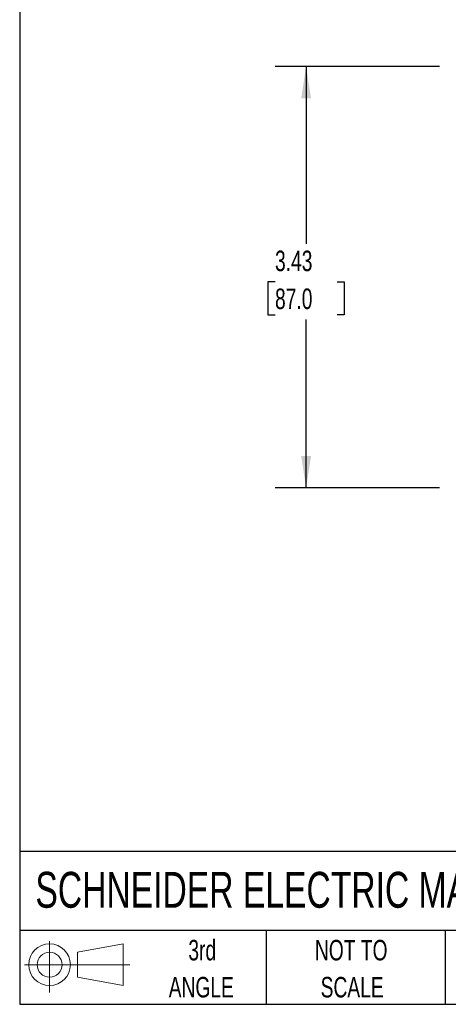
# Model space of a CAD drawing. Header units: inches. Extents: x 0.5 to 21.5, y 0.5 to 16.5.
# Tile 1 of 21: x 0.5 to 4, y 0.5 to 8.5. Entities that reach past the tile are written whole.
import ezdxf

# ---------------------------------------------------------------- set-up
doc = ezdxf.new("R2010")
doc.units = ezdxf.units.IN
doc.header["$LTSCALE"] = 2
doc.header["$MEASUREMENT"] = 0
doc.layers.add('DIMENSIONS', color=140, linetype='Continuous', lineweight=25)
doc.layers.add('TEXT', color=140, linetype='Continuous', lineweight=25)
doc.layers.add('SLD-DEFPOINTS', color=7, linetype='Continuous')
doc.styles.add('SLDTEXTSTYLE0', font='TXT', dxfattribs={"width": 0.7})
doc.dimstyles.new('SLDDIMSTYLE0', dxfattribs={"dimtxt": 0.169922, "dimasz": 0.26, "dimexe": 0, "dimexo": 0.0625, "dimgap": 0.04248, "dimtad": 0, "dimtih": 1, "dimtoh": 1, "dimrnd": 1e-09, "dimzin": 12, "dimdsep": 46, "dimtxsty": 'SLDTEXTSTYLE0', "dimsah": 1, "dimcen": 0.09, "dimadec": 0, "dimazin": 3, "dimtfac": 1, "dimtofl": 0, "dimtmove": 0, "dimatfit": 3, "dimfxl": 0, "dimfrac": 2, "dimtolj": 1, "dimtzin": 12, "dimarcsym": 0})

# ---------------------------------------------------------------- blocks, each defined once
blk = doc.blocks.new('Block11')
at = {"color": 7, "linetype": 'Continuous', "lineweight": 18}
for p, q in [((0.2038, 0.4182), (0.2038, 0)), ((0.4315, 0.3281), (0.8012, 0.3962)), ((0.4315, 0.1257), (0.4315, 0.3281)), ((0.8012, 0.3962), (0.8012, 0.0576)), ((0, 0.2269), (0.8562, 0.2269)), ((0.4315, 0.1257), (0.8012, 0.0576))]:
    blk.add_line(p, q, dxfattribs=at)
for radius in [0.1693, 0.1012]:
    blk.add_circle((0.2038, 0.2269), radius, dxfattribs=at)
blk = doc.blocks.new('Block12')
at = {"layer": 'SLD-DEFPOINTS'}
blk.add_blockref('Block11', (0, 0), dxfattribs=at)
blk = doc.blocks.new('SW_NOTE_0_4')
at = {"layer": 'TEXT', "color": 0, "char_height": 0.16667, "attachment_point": 2, "style": 'SLDTEXTSTYLE0'}
for s, insert in [('NOT TO', (0.4141, 0.2148)), ('SCALE', (0.4216, -0.0861))]:
    blk.add_mtext(s, dxfattribs=dict(at, insert=insert))
blk = doc.blocks.new('SW_NOTE_0_5')
at = {"layer": 'TEXT', "color": 0, "char_height": 0.16667, "attachment_point": 2, "style": 'SLDTEXTSTYLE0'}
for s, insert in [('3rd', (0.1823, 0.2148)), ('ANGLE', (0.1746, -0.0861))]:
    blk.add_mtext(s, dxfattribs=dict(at, insert=insert))
blk = doc.blocks.new('_D')
at = {"layer": 'DIMENSIONS'}
for p, q in [((3.9062, 8.1202), (2.5743, 8.1202)), ((2.8243, 8.1202), (2.8243, 6.679)), ((2.5718, 6.3709), (2.5147, 6.3709)), ((2.5147, 6.3709), (2.5147, 6.1008)), ((3.0767, 6.3709), (3.1338, 6.3709)), ((3.1338, 6.3709), (3.1338, 6.1008)), ((2.5147, 6.1008), (2.5718, 6.1008)), ((3.1338, 6.1008), (3.0767, 6.1008)), ((2.8243, 4.695), (2.8243, 6.0628)), ((3.9062, 4.695), (2.5743, 4.695))]:
    blk.add_line(p, q, dxfattribs=at)
for points in [[(2.8243, 8.1202), (2.7843, 7.8602), (2.8643, 7.8602)], [(2.8243, 4.695), (2.8643, 4.955), (2.7843, 4.955)]]:
    blk.add_solid(points, dxfattribs=at)
at = {"layer": 'DIMENSIONS', "char_height": 0.16667, "attachment_point": 1, "style": 'SLDTEXTSTYLE0'}
for s, insert in [('3.43', (2.5718, 6.6237)), ('87.0', (2.5718, 6.3156))]:
    blk.add_mtext(s, dxfattribs=dict(at, insert=insert))

msp = doc.modelspace()

# ---------------------------------------------------------------- linework, layer by layer
at = {"layer": 'TEXT'}
for p, q in [((0.5, 16.5), (0.5, 0.5)), ((21.5, 1.7422), (0.5, 1.7422)), ((21.5, 1.1), (0.5, 1.1)), ((2.5, 1.1), (2.5, 0.5)), ((3.9537, 1.1), (3.9537, 0.5)), ((0.5, 0.5), (21.5, 0.5))]:
    msp.add_line(p, q, dxfattribs=at)

# ---------------------------------------------------------------- block references
at = {"layer": 'SLD-DEFPOINTS'}
msp.add_blockref('Block12', (0.5384, 0.5948), dxfattribs=at)
at = {"layer": 'TEXT'}
for name, p in [('SW_NOTE_0_5', (1.799, 0.8085)), ('SW_NOTE_0_4', (2.7762, 0.8085))]:
    msp.add_blockref(name, p, dxfattribs=at)

# ---------------------------------------------------------------- texts
at = {"layer": 'TEXT', "insert": (0.6272, 1.5763), "char_height": 0.291667, "attachment_point": 1, "style": 'SLDTEXTSTYLE0'}
msp.add_mtext('SCHNEIDER ELECTRIC MANUAL MOTOR PROTECTOR', dxfattribs=at)

# ---------------------------------------------------------------- dimensions: what is measured, and where the dimension line sits
at = {"layer": 'DIMENSIONS'}
dim = msp.add_linear_dim(base=(2.8243, 4.695), p1=(4.0062, 8.1202), p2=(4.0062, 4.695), angle=90, dimstyle='SLDDIMSTYLE0', dxfattribs=at)
dim.commit()
dim.dimension.update_dxf_attribs({"geometry": '_D', "text_midpoint": (2.8243, 6.3709), "dimtype": 160})

doc.saveas('drawing.dxf')
